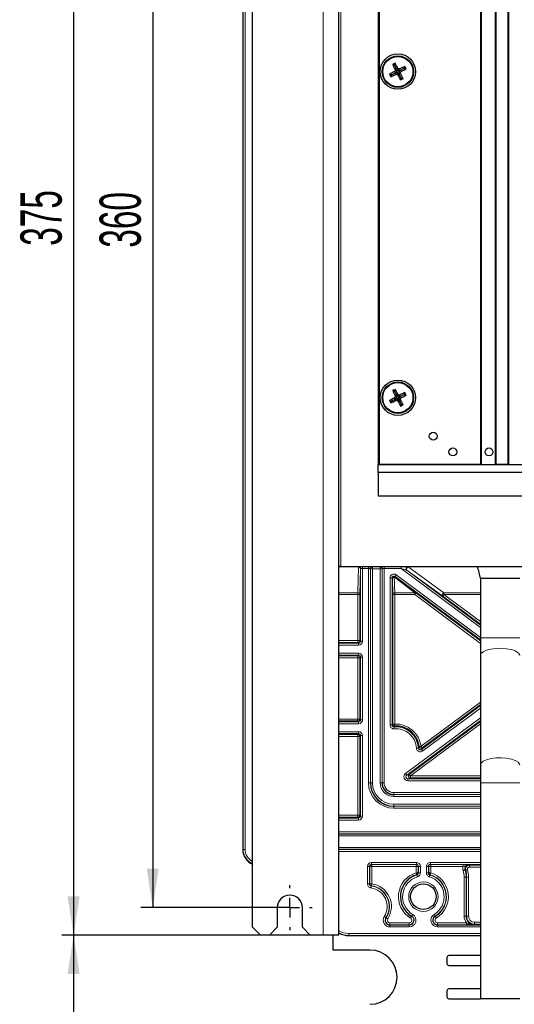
# Paper-space layout 'Blatt3' of a CAD drawing. Header units: millimetres. Extents: x 5 to 418, y 2 to 292.
# Tile 48 of 56: x 289 to 331, y 121 to 205. Entities that reach past the tile are written whole.
import ezdxf

# ---------------------------------------------------------------- set-up
doc = ezdxf.new("R2010")
doc.units = ezdxf.units.MM
doc.layers.add('SLD-0', color=7, linetype='Continuous')
doc.styles.add('SLDTEXTSTYLE0', font='TXT', dxfattribs={"width": 0.605})
doc.dimstyles.new('SLDDIMSTYLE0', dxfattribs={"dimtxt": 3.5, "dimasz": 3.302, "dimexe": 0, "dimexo": 0.0625, "dimgap": 0.875, "dimtad": 1, "dimlfac": 3, "dimrnd": 1e-09, "dimzin": 12, "dimdsep": 46, "dimtxsty": 'SLDTEXTSTYLE0', "dimsah": 1, "dimcen": 0.09, "dimadec": 0, "dimazin": 3, "dimtfac": 1, "dimtofl": 0, "dimtmove": 0, "dimatfit": 3, "dimfxl": 1, "dimfrac": 2, "dimtolj": 1, "dimtzin": 12, "dimarcsym": 0})

# ---------------------------------------------------------------- blocks, each defined once
blk = doc.blocks.new('_D_18')
at = {"layer": 'SLD-0', "color": 7}
for p, q in [((311.936, 249.623), (299.306, 249.623)), ((300.306, 249.623), (300.306, 129.623)), ((311.936, 129.623), (299.306, 129.623))]:
    blk.add_line(p, q, dxfattribs=at)
for points in [[(300.306, 249.623), (299.798, 246.321), (300.814, 246.321)], [(300.306, 129.623), (300.814, 132.925), (299.798, 132.925)]]:
    blk.add_solid(points, dxfattribs=at)
at = {"layer": 'SLD-0', "color": 7, "insert": (295.794, 185.613), "char_height": 3.5, "attachment_point": 1, "rotation": 90, "style": 'SLDTEXTSTYLE0'}
blk.add_mtext('360', dxfattribs=at)
blk = doc.blocks.new('_D_21')
at = {"layer": 'SLD-0', "color": 7}
for p, q in [((314.77, 252.29), (292.593, 252.29)), ((293.593, 252.29), (293.593, 127.29)), ((313.67, 127.29), (292.593, 127.29))]:
    blk.add_line(p, q, dxfattribs=at)
for points in [[(293.593, 252.29), (293.085, 248.988), (294.101, 248.988)], [(293.593, 127.29), (294.101, 130.592), (293.085, 130.592)]]:
    blk.add_solid(points, dxfattribs=at)
at = {"layer": 'SLD-0', "color": 7, "insert": (289.081, 185.779), "char_height": 3.5, "attachment_point": 1, "rotation": 90, "style": 'SLDTEXTSTYLE0'}
blk.add_mtext('375', dxfattribs=at)
blk = doc.blocks.new('_D_22')
at = {"layer": 'SLD-0', "color": 7}
for p, q in [((310.203, 127.29), (292.593, 127.29)), ((293.593, 127.29), (293.593, 92.39)), ((316.27, 92.39), (292.593, 92.39))]:
    blk.add_line(p, q, dxfattribs=at)
for points in [[(293.593, 127.29), (293.085, 123.988), (294.101, 123.988)], [(293.593, 92.39), (294.101, 95.692), (293.085, 95.692)]]:
    blk.add_solid(points, dxfattribs=at)
at = {"layer": 'SLD-0', "color": 7, "insert": (289.081, 103.824), "char_height": 3.5, "attachment_point": 1, "rotation": 90, "style": 'SLDTEXTSTYLE0'}
blk.add_mtext('104,7', dxfattribs=at)
blk = doc.blocks.new('SW_CENTERMARKSYMBOL_12')
at = {"layer": 'SLD-0', "color": 0}
for p, q in [((0, 1.667), (0, 1.9)), ((-1.667, 0), (-1.9, 0)), ((0, 0), (-0.833, 0)), ((0, 0), (0, 0.833)), ((0, 0), (0, -0.833)), ((0, 0), (0.833, 0)), ((1.667, 0), (1.9, 0)), ((0, -1.667), (0, -1.9))]:
    blk.add_line(p, q, dxfattribs=at)

psp = doc.layouts.new('Blatt3')

# ---------------------------------------------------------------- linework, layer by layer
at = {"color": 7, "linetype": 'Continuous', "lineweight": 18}
for p, q in [((314.7698, 127.2897), (314.7698, 252.2897)), ((307.9772, 134.5564), (307.9772, 245.223)), ((308.1439, 245.223), (308.1439, 134.5564)), ((316.2698, 240.223), (316.2698, 158.5564)), ((319.5364, 167.2231), (319.5364, 233.8897)), ((316.1031, 158.5498), (317.7632, 158.5498)), ((317.7632, 158.5275), (316.1031, 158.5275)), ((317.697, 156.3378), (317.7632, 158.5275)), ((317.7632, 158.5498), (317.7669, 158.5535)), ((317.7632, 158.5275), (317.7632, 158.5498)), ((317.9299, 158.3831), (317.8637, 156.1935)), ((317.9336, 158.3869), (317.9299, 158.3831)), ((317.9336, 152.2259), (317.9336, 158.3869)), ((318.1002, 158.3926), (318.1002, 158.5564)), ((318.606, 158.3926), (318.1002, 158.3926)), ((318.1002, 158.3926), (318.1002, 152.2259)), ((318.606, 158.3926), (318.606, 158.5564)), ((318.606, 140.223), (318.606, 158.3926)), ((318.7726, 158.3869), (318.7726, 140.223)), ((318.7815, 158.378), (318.7726, 158.3869)), ((318.7815, 140.223), (318.7815, 158.378)), ((318.7815, 158.378), (318.9481, 158.378)), ((318.9393, 158.5535), (318.9481, 158.5447)), ((318.9481, 158.5447), (319.5914, 158.5447)), ((318.9481, 158.378), (318.9481, 158.5447)), ((318.9481, 158.378), (318.9481, 140.223)), ((319.5914, 158.378), (318.9481, 158.378)), ((319.5914, 158.5447), (319.6003, 158.5535)), ((319.5914, 158.378), (319.5914, 158.5447)), ((319.5914, 158.378), (319.7581, 158.378)), ((319.5914, 140.223), (319.5914, 158.378)), ((319.7669, 158.3869), (319.7581, 158.378)), ((319.7581, 158.378), (319.7581, 140.223)), ((319.7669, 140.223), (319.7669, 158.3869)), ((319.9336, 158.5564), (319.9336, 158.3926)), ((321.3859, 158.3926), (319.9336, 158.3926)), ((319.9336, 158.3926), (319.9336, 140.223)), ((321.3859, 158.5564), (321.3859, 158.3926)), ((328.1031, 153.3894), (321.3859, 158.3926)), ((321.8519, 158.2532), (328.1031, 153.5972)), ((321.8632, 158.2495), (321.8519, 158.2532)), ((324.9138, 156.0598), (321.8632, 158.2495)), ((321.9515, 158.5535), (321.9627, 158.5498)), ((321.9627, 158.5498), (327.8382, 158.5498)), ((321.9627, 158.5498), (321.9627, 158.5275)), ((327.8441, 158.5275), (321.9627, 158.5275)), ((321.9627, 158.5275), (325.0134, 156.3378)), ((320.4393, 145.1263), (320.4393, 157.5953)), ((320.4393, 157.5953), (320.606, 157.5953)), ((320.606, 157.5953), (320.606, 145.1263)), ((320.6353, 157.5369), (320.606, 157.5953)), ((320.6759, 156.1935), (320.6353, 157.5369)), ((322.5377, 156.3378), (320.8019, 157.6813)), ((320.8019, 157.6813), (320.8425, 156.3378)), ((328.1031, 152.3431), (320.8721, 157.729)), ((320.8721, 157.729), (320.9014, 157.6706)), ((320.9014, 157.6706), (322.6372, 156.3271)), ((320.9717, 157.8626), (328.1031, 152.5509)), ((316.1031, 156.3378), (317.697, 156.3378)), ((317.697, 156.1935), (317.697, 156.3378)), ((320.8425, 156.3378), (322.5377, 156.3378)), ((320.8425, 156.3378), (320.8425, 156.1935)), ((322.5377, 156.3378), (322.5377, 156.1935)), ((322.6372, 156.3271), (328.1031, 152.256)), ((325.0134, 156.3378), (328.1031, 156.3378)), ((325.0134, 156.3378), (325.0134, 156.1935)), ((317.697, 156.1935), (316.1031, 156.1935)), ((317.697, 152.2958), (317.697, 156.1935)), ((317.8637, 156.1935), (317.697, 156.1935)), ((317.8637, 156.1935), (317.8637, 152.2958)), ((320.6759, 145.2007), (320.6759, 156.1935)), ((320.8425, 156.1935), (320.6759, 156.1935)), ((320.8425, 156.1935), (320.8425, 145.2007)), ((322.5377, 156.1935), (320.8425, 156.1935)), ((328.1031, 152.0482), (322.5377, 156.1935)), ((328.1031, 153.6844), (324.9138, 156.0598)), ((325.0134, 156.1935), (328.1031, 153.8921)), ((328.1031, 156.1935), (325.0134, 156.1935)), ((316.1031, 152.2958), (317.697, 152.2958)), ((317.697, 152.1292), (316.1031, 152.1292)), ((316.1031, 152.0592), (317.7669, 152.0592)), ((317.697, 152.2958), (317.697, 152.1292)), ((317.8637, 152.2958), (317.697, 152.2958)), ((317.7669, 152.0592), (317.697, 152.1292)), ((317.7669, 152.0592), (317.7669, 151.8926)), ((317.8637, 152.2958), (317.9336, 152.2259)), ((317.9336, 152.2259), (318.1002, 152.2259)), ((331.4364, 152.5035), (328.1031, 152.5035)), ((317.7669, 151.8926), (316.1031, 151.8926)), ((316.1031, 151.2202), (317.7669, 151.2202)), ((317.7669, 151.0535), (317.7669, 151.2202)), ((317.7669, 151.0535), (316.1031, 151.0535)), ((316.1031, 150.9836), (317.697, 150.9836)), ((317.697, 150.817), (316.1031, 150.817)), ((317.697, 150.9836), (317.7669, 151.0535)), ((317.697, 150.817), (317.697, 150.9836)), ((317.697, 145.6291), (317.697, 150.817)), ((317.8637, 150.817), (317.697, 150.817)), ((317.9336, 150.8869), (317.8637, 150.817)), ((317.8637, 150.817), (317.8637, 145.6291)), ((318.1002, 150.8869), (317.9336, 150.8869)), ((317.9336, 145.5592), (317.9336, 150.8869)), ((318.1002, 150.8869), (318.1002, 145.5592)), ((323.0673, 143.3138), (328.1031, 147.0646)), ((323.1085, 143.0495), (328.1031, 146.7696)), ((328.1031, 146.8568), (323.1668, 143.1801)), ((328.1031, 146.5618), (323.2081, 142.9158)), ((316.1031, 145.6291), (317.697, 145.6291)), ((317.697, 145.4625), (316.1031, 145.4625)), ((316.1031, 145.3926), (317.7669, 145.3926)), ((317.697, 145.4625), (317.697, 145.6291)), ((317.8637, 145.6291), (317.697, 145.6291)), ((317.7669, 145.3926), (317.697, 145.4625)), ((317.7669, 145.2259), (317.7669, 145.3926)), ((317.8637, 145.6291), (317.9336, 145.5592)), ((318.1002, 145.5592), (317.9336, 145.5592)), ((321.7524, 140.9932), (328.1031, 145.7234)), ((328.1031, 145.5156), (321.8519, 140.8595)), ((322.0629, 140.9294), (328.1031, 145.4284)), ((317.7669, 145.2259), (316.1031, 145.2259)), ((316.1031, 144.5535), (317.7669, 144.5535)), ((317.7669, 144.3869), (317.7669, 144.5535)), ((320.606, 145.1263), (320.4393, 145.1263)), ((320.8425, 145.2007), (320.6759, 145.2007)), ((328.1031, 145.2206), (322.1624, 140.7958)), ((317.7669, 144.3869), (316.1031, 144.3869)), ((316.1031, 144.3169), (317.697, 144.3169)), ((317.697, 144.1503), (316.1031, 144.1503)), ((317.697, 144.3169), (317.7669, 144.3869)), ((317.697, 144.3169), (317.697, 144.1503)), ((317.697, 137.4625), (317.697, 144.1503)), ((317.697, 144.1503), (317.8637, 144.1503)), ((317.9336, 144.2202), (317.8637, 144.1503)), ((317.8637, 144.1503), (317.8637, 137.4625)), ((317.9336, 144.2202), (318.1002, 144.2202)), ((317.9336, 137.3925), (317.9336, 144.2202)), ((318.1002, 144.2202), (318.1002, 137.3925)), ((321.8519, 140.8595), (322.0629, 140.9294)), ((322.1624, 140.6292), (321.9515, 140.5592)), ((321.9515, 140.5592), (321.9515, 140.3926)), ((321.9515, 140.5592), (328.1031, 140.5592)), ((328.1031, 140.3926), (321.9515, 140.3926)), ((322.1624, 140.6292), (322.1624, 140.7958)), ((322.1624, 140.7958), (328.1031, 140.7958)), ((328.1031, 140.6292), (322.1624, 140.6292)), ((318.606, 140.223), (318.7726, 140.223)), ((318.7815, 140.223), (318.7726, 140.223)), ((318.7815, 140.223), (318.9481, 140.223)), ((319.5914, 140.223), (319.7581, 140.223)), ((319.7581, 140.223), (319.7669, 140.223)), ((319.7669, 140.223), (319.9336, 140.223)), ((331.4364, 140.223), (328.1031, 140.223)), ((320.7698, 139.2202), (320.7698, 139.3868)), ((320.7698, 139.3868), (328.1031, 139.3868)), ((328.1031, 139.2202), (320.7698, 139.2202)), ((320.7698, 139.2114), (320.7698, 139.2202)), ((320.7698, 139.2114), (328.1031, 139.2114)), ((320.7698, 139.0447), (320.7698, 139.2114)), ((328.1031, 139.0447), (320.7698, 139.0447)), ((320.7698, 138.2347), (320.7698, 138.4014)), ((320.7698, 138.4014), (328.1031, 138.4014)), ((320.7698, 138.2347), (320.7698, 138.2259)), ((328.1031, 138.2347), (320.7698, 138.2347)), ((320.7698, 138.0593), (320.7698, 138.2259)), ((320.7698, 138.2259), (328.1031, 138.2259)), ((328.1031, 138.0593), (320.7698, 138.0593)), ((316.1031, 137.4625), (317.697, 137.4625)), ((317.697, 137.2958), (316.1031, 137.2958)), ((316.1031, 137.2259), (317.7669, 137.2259)), ((317.7669, 137.0593), (316.1031, 137.0593)), ((317.697, 137.2958), (317.697, 137.4625)), ((317.697, 137.4625), (317.8637, 137.4625)), ((317.7669, 137.2259), (317.697, 137.2958)), ((317.7669, 137.0593), (317.7669, 137.2259)), ((317.8637, 137.4625), (317.9336, 137.3925)), ((317.9336, 137.3925), (318.1002, 137.3925)), ((316.1031, 136.0535), (328.1031, 136.0535)), ((328.1031, 135.8869), (316.1031, 135.8869)), ((316.1031, 135.8722), (328.1031, 135.8722)), ((328.1031, 135.7056), (316.1031, 135.7056)), ((307.9365, 134.5564), (307.9772, 134.5564)), ((307.9365, 134.5564), (307.9365, 134.5564)), ((307.9772, 134.5564), (308.1439, 134.5564)), ((316.1031, 134.7405), (328.1031, 134.7405)), ((328.1031, 134.5739), (316.1031, 134.5739)), ((316.1031, 134.5592), (328.1031, 134.5592)), ((328.1031, 134.3926), (316.1031, 134.3926)), ((318.5303, 131.6326), (318.5303, 133.1292)), ((318.5303, 133.1292), (318.697, 133.1292)), ((318.697, 133.1292), (318.697, 131.6326)), ((318.7204, 133.1058), (318.697, 133.1292)), ((318.7204, 131.6529), (318.7204, 133.1058)), ((318.7204, 133.1058), (318.887, 133.1058)), ((318.8636, 133.4625), (322.6759, 133.4625)), ((318.8636, 133.4625), (318.8636, 133.2958)), ((322.6759, 133.2958), (318.8636, 133.2958)), ((318.8636, 133.2958), (318.887, 133.2725)), ((318.887, 133.2725), (322.6525, 133.2725)), ((318.887, 133.1058), (318.887, 133.2725)), ((318.887, 133.1058), (318.887, 131.6529)), ((322.6525, 133.1058), (318.887, 133.1058)), ((322.6525, 133.2725), (322.6759, 133.2958)), ((322.6525, 133.2725), (322.6525, 133.1058)), ((322.6525, 133.1058), (322.8192, 133.1058)), ((322.6525, 132.5817), (322.6525, 133.1058)), ((322.6759, 133.2958), (322.6759, 133.4625)), ((322.8425, 133.1292), (322.8192, 133.1058)), ((322.8192, 133.1058), (322.8192, 132.5817)), ((322.8425, 133.1292), (323.0092, 133.1292)), ((322.8425, 132.5643), (322.8425, 133.1292)), ((323.0092, 133.1292), (323.0092, 132.5643)), ((323.5303, 132.5643), (323.5303, 133.1292)), ((323.697, 133.1292), (323.5303, 133.1292)), ((323.697, 133.1292), (323.697, 132.5643)), ((323.7204, 133.1058), (323.697, 133.1292)), ((323.7204, 132.5817), (323.7204, 133.1058)), ((323.887, 133.1058), (323.7204, 133.1058)), ((323.8636, 133.4625), (328.1031, 133.4625)), ((323.8636, 133.2958), (323.8636, 133.4625)), ((328.1031, 133.2958), (323.8636, 133.2958)), ((323.8636, 133.2958), (323.887, 133.2725)), ((323.887, 133.2725), (326.6437, 133.2725)), ((323.887, 133.1058), (323.887, 133.2725)), ((323.887, 133.1058), (323.887, 132.5817)), ((326.6437, 133.1058), (323.887, 133.1058)), ((326.6437, 133.1058), (326.6437, 133.2725)), ((327.1686, 133.2259), (328.1031, 133.2259)), ((327.1686, 133.0593), (327.1686, 133.2259)), ((328.1031, 133.0593), (327.1686, 133.0593)), ((322.6525, 132.5817), (322.8192, 132.5817)), ((322.8192, 132.5817), (322.8425, 132.5643)), ((322.8425, 132.5643), (323.0092, 132.5643)), ((323.697, 132.5643), (323.5303, 132.5643)), ((323.697, 132.5643), (323.7204, 132.5817)), ((323.887, 132.5817), (323.7204, 132.5817)), ((326.7261, 128.8897), (326.7261, 132.2231)), ((326.8927, 132.2231), (326.7261, 132.2231)), ((326.8927, 132.2231), (326.8927, 128.8897)), ((326.9336, 132.2231), (326.8927, 132.2231)), ((326.9336, 128.8897), (326.9336, 132.2231)), ((327.1002, 132.2231), (326.9336, 132.2231)), ((327.1002, 132.2231), (327.1002, 128.8897)), ((318.5303, 131.6326), (318.697, 131.6326)), ((318.697, 131.6326), (318.7204, 131.6529)), ((318.7204, 131.6529), (318.887, 131.6529)), ((320.1063, 128.7625), (320.0866, 128.7751)), ((322.2651, 128.8844), (322.2771, 128.9045)), ((324.2745, 128.8844), (324.2624, 128.9045)), ((326.8927, 128.8897), (326.7261, 128.8897)), ((326.9336, 128.8897), (326.8927, 128.8897)), ((327.1002, 128.8897), (326.9336, 128.8897)), ((320.4288, 128.1736), (320.4288, 128.3403)), ((320.4288, 128.3403), (322.0679, 128.3403)), ((320.4288, 128.1736), (320.4288, 128.1503)), ((322.0679, 128.1736), (320.4288, 128.1736)), ((320.4288, 127.9836), (320.4288, 128.1503)), ((320.4288, 128.1503), (322.0679, 128.1503)), ((322.0679, 127.9836), (320.4288, 127.9836)), ((322.0679, 128.3403), (322.0679, 128.1736)), ((322.0679, 128.1736), (322.0679, 128.1503)), ((322.0679, 128.1503), (322.0679, 127.9836)), ((324.4716, 128.1736), (324.4716, 128.3403)), ((324.4716, 128.3403), (326.9195, 128.3403)), ((324.4716, 128.1736), (324.4716, 128.1503)), ((326.9195, 128.1736), (324.4716, 128.1736)), ((324.4716, 127.9836), (324.4716, 128.1503)), ((324.4716, 128.1503), (328.1031, 128.1503)), ((328.1031, 127.9836), (324.4716, 127.9836)), ((326.9195, 128.1736), (326.9195, 128.3403)), ((327.6031, 128.2202), (327.6031, 128.3868)), ((327.6031, 128.3868), (328.1031, 128.3868)), ((327.6031, 128.2202), (327.6031, 128.1794)), ((328.1031, 128.2202), (327.6031, 128.2202)), ((316.9364, 127.4305), (328.1031, 127.4305)), ((316.9364, 127.4305), (316.9364, 127.2638)), ((328.1031, 127.2638), (316.9364, 127.2638)), ((316.9364, 127.2638), (316.9364, 127.2231)), ((316.9364, 127.2231), (328.1031, 127.2231)), ((316.9364, 127.2231), (316.9364, 127.2231))]:
    psp.add_line(p, q, dxfattribs=at)
at = {"color": 7, "linetype": 'Continuous', "lineweight": 25}
for p, q in [((316.1031, 127.2897), (316.1031, 252.2897)), ((308.7698, 127.9564), (308.7698, 251.6231)), ((307.9365, 245.223), (307.9365, 134.5564)), ((319.4364, 233.8897), (319.4364, 167.2231)), ((328.1031, 233.8897), (328.1031, 167.2231)), ((328.1924, 167.2231), (328.1924, 233.8897)), ((329.3471, 233.8897), (329.3471, 167.2231)), ((329.4364, 167.2231), (329.4364, 233.8897)), ((330.4364, 233.8897), (330.4364, 167.2231)), ((330.5258, 167.2231), (330.5258, 233.8897)), ((320.8216, 201.105), (320.6641, 201.1557)), ((320.8966, 200.4504), (320.8156, 200.556)), ((320.8216, 201.105), (320.8722, 201.2625)), ((320.8216, 201.105), (320.9971, 200.7629)), ((320.9971, 200.7629), (320.8697, 200.7243)), ((321.0252, 200.5815), (320.88, 200.6282)), ((321.0252, 200.5815), (320.9148, 200.4597)), ((320.9971, 200.7629), (321.1027, 200.8439)), ((321.0065, 200.7447), (320.9971, 200.7629)), ((321.0065, 200.7447), (321.0252, 200.5815)), ((321.1282, 200.6343), (321.0065, 200.7447)), ((321.1282, 200.6343), (321.1749, 200.7795)), ((321.2914, 200.653), (321.1282, 200.6343)), ((321.181, 200.5313), (321.2914, 200.653)), ((321.1997, 200.368), (321.181, 200.5313)), ((321.181, 200.5313), (321.3263, 200.4846)), ((321.3096, 200.6624), (321.2711, 200.7897)), ((321.2914, 200.653), (321.3096, 200.6624)), ((321.6517, 200.8379), (321.3096, 200.6624)), ((321.3096, 200.6624), (321.3906, 200.5568)), ((321.6517, 200.8379), (321.7024, 200.9954)), ((321.6517, 200.8379), (321.8092, 200.7873)), ((320.5545, 200.2748), (320.397, 200.3255)), ((320.5545, 200.2748), (320.5038, 200.1174)), ((320.5545, 200.2748), (320.8966, 200.4504)), ((320.9148, 200.4597), (320.8966, 200.4504)), ((320.8966, 200.4504), (320.9351, 200.323)), ((320.9148, 200.4597), (321.078, 200.4784)), ((321.078, 200.4784), (321.0313, 200.3332)), ((321.078, 200.4784), (321.1997, 200.368)), ((321.2091, 200.3498), (321.1035, 200.2689)), ((321.1997, 200.368), (321.2091, 200.3498)), ((321.2091, 200.3498), (321.3365, 200.3884)), ((321.3846, 200.0077), (321.2091, 200.3498)), ((321.3846, 200.0077), (321.334, 199.8503)), ((321.3846, 200.0077), (321.5421, 199.9571)), ((320.8216, 173.4384), (320.6641, 173.489)), ((320.8216, 173.4384), (320.8722, 173.5958)), ((320.8216, 173.4384), (320.9971, 173.0963)), ((320.9971, 173.0963), (320.8697, 173.0577)), ((321.0252, 172.9148), (320.88, 172.9615)), ((320.9971, 173.0963), (321.1027, 173.1772)), ((321.0065, 173.0781), (320.9971, 173.0963)), ((321.0065, 173.0781), (321.0252, 172.9148)), ((321.1282, 172.9677), (321.0065, 173.0781)), ((321.1282, 172.9677), (321.1749, 173.1129)), ((321.2914, 172.9864), (321.1282, 172.9677)), ((321.181, 172.8646), (321.2914, 172.9864)), ((321.3096, 172.9957), (321.2711, 173.1231)), ((321.2914, 172.9864), (321.3096, 172.9957)), ((321.6517, 173.1713), (321.3096, 172.9957)), ((321.3096, 172.9957), (321.3906, 172.8901)), ((321.6517, 173.1713), (321.7024, 173.3287)), ((321.6517, 173.1713), (321.8092, 173.1206)), ((320.5545, 172.6082), (320.397, 172.6588)), ((320.5545, 172.6082), (320.5038, 172.4507)), ((320.5545, 172.6082), (320.8966, 172.7837)), ((320.8966, 172.7837), (320.8156, 172.8893)), ((320.9148, 172.7931), (320.8966, 172.7837)), ((320.8966, 172.7837), (320.9351, 172.6564)), ((321.0252, 172.9148), (320.9148, 172.7931)), ((320.9148, 172.7931), (321.078, 172.8118)), ((321.078, 172.8118), (321.0313, 172.6666)), ((321.078, 172.8118), (321.1997, 172.7014)), ((321.2091, 172.6832), (321.1035, 172.6022)), ((321.1997, 172.7014), (321.181, 172.8646)), ((321.181, 172.8646), (321.3263, 172.8179)), ((321.1997, 172.7014), (321.2091, 172.6832)), ((321.2091, 172.6832), (321.3365, 172.7218)), ((321.3846, 172.3411), (321.2091, 172.6832)), ((321.3846, 172.3411), (321.334, 172.1836)), ((321.3846, 172.3411), (321.5421, 172.2904)), ((319.4364, 166.5564), (319.4364, 167.2231)), ((319.4364, 167.2231), (342.7698, 167.2231)), ((328.1031, 167.2231), (319.5364, 167.2231)), ((330.4364, 167.2231), (329.4364, 167.2231)), ((342.7698, 166.5564), (319.4364, 166.5564)), ((319.4364, 166.5564), (319.4364, 164.5564)), ((319.4364, 164.5564), (342.7698, 164.5564)), ((316.2698, 158.5564), (316.1031, 158.5564)), ((316.2698, 158.5564), (374.2698, 158.5564)), ((327.8364, 158.5564), (327.8364, 158.5316)), ((328.1031, 157.5564), (328.1031, 152.5035)), ((331.4364, 157.5564), (328.1031, 157.5564)), ((328.1031, 152.5035), (328.1031, 151.005)), ((328.1031, 151.005), (328.1031, 141.7215)), ((328.1031, 141.7215), (328.1031, 140.223)), ((328.1031, 140.223), (328.1031, 121.8897)), ((310.8698, 129.623), (310.8698, 127.9564)), ((313.0031, 127.9564), (313.0031, 129.623)), ((308.7698, 127.9564), (309.4364, 127.2897)), ((310.2031, 127.2897), (310.8698, 127.9564)), ((313.0031, 127.9564), (313.6698, 127.2897)), ((310.2031, 127.2897), (309.4364, 127.2897)), ((314.7698, 127.2897), (313.6698, 127.2897)), ((316.1031, 127.2897), (314.7698, 127.2897)), ((315.6031, 126.0231), (315.6031, 127.2897)), ((320.3138, 127.2231), (316.9364, 127.2231)), ((326.5591, 127.2231), (320.3138, 127.2231)), ((328.1031, 127.2231), (326.5591, 127.2231)), ((318.7364, 126.0231), (315.6031, 126.0231)), ((325.2698, 125.3897), (325.2698, 124.8897)), ((328.1031, 125.5564), (325.4364, 125.5564)), ((325.4364, 124.7231), (328.1031, 124.7231)), ((325.2698, 122.5564), (325.2698, 122.0564)), ((328.1031, 122.7231), (325.4364, 122.7231)), ((325.4364, 121.8897), (328.1031, 121.8897)), ((331.4364, 121.8897), (328.1031, 121.8897))]:
    psp.add_line(p, q, dxfattribs=at)
at = {"color": 7, "linetype": 'Continuous', "lineweight": 18, "flags": 128}
for points in [[(321.9627, 158.5275), (321.9235, 158.5078), (321.8876, 158.4776), (321.858, 158.4395), (321.8371, 158.3966), (321.8269, 158.3527), (321.828, 158.3112), (321.8404, 158.2759), (321.8632, 158.2495)], [(320.9717, 157.8626), (320.9525, 157.8368), (320.934, 157.812), (320.9169, 157.7891), (320.9019, 157.7689), (320.8895, 157.7523), (320.8802, 157.7398), (320.8743, 157.7319), (320.8721, 157.729)], [(322.6372, 156.3271), (322.635, 156.3242), (322.6291, 156.3163), (322.6198, 156.3038), (322.6074, 156.2872), (322.5924, 156.267), (322.5754, 156.2441), (322.5569, 156.2193), (322.5377, 156.1935)], [(325.0134, 156.3378), (324.9741, 156.3181), (324.9382, 156.2879), (324.9086, 156.2498), (324.8878, 156.207), (324.8775, 156.163), (324.8787, 156.1216), (324.8911, 156.0862), (324.9138, 156.0598)], [(325.0134, 156.1935), (324.9942, 156.1677), (324.9757, 156.1429), (324.9586, 156.1199), (324.9436, 156.0998), (324.9312, 156.0831), (324.9219, 156.0707), (324.916, 156.0628), (324.9138, 156.0598)], [(331.4364, 151.005), (331.4209, 151.0901), (331.2985, 151.2538), (331.0626, 151.3991), (330.7309, 151.5151), (330.3279, 151.5933), (329.8835, 151.6279), (329.4307, 151.6163), (329.003, 151.5594), (328.6322, 151.4613), (328.3457, 151.3294), (328.1649, 151.1735), (328.1031, 151.005)], [(320.7858, 144.9602), (320.786, 144.9565), (320.7868, 144.9467), (320.788, 144.9312), (320.7897, 144.9105), (320.7917, 144.8855), (320.7939, 144.857), (320.7964, 144.8261), (320.7989, 144.7941)], [(320.8425, 145.2007), (320.8439, 145.1685), (320.8453, 145.1376), (320.8465, 145.1091), (320.8476, 145.084), (320.8485, 145.0632), (320.8492, 145.0477), (320.8497, 145.0379), (320.8498, 145.0342)], [(322.8426, 143.173), (322.839, 143.1727), (322.8292, 143.1721), (322.8136, 143.1712), (322.7929, 143.1699), (322.7678, 143.1684), (322.7393, 143.1666), (322.7084, 143.1648), (322.6763, 143.1628)], [(323.0673, 143.3138), (323.0353, 143.3099), (323.0046, 143.3062), (322.9763, 143.3028), (322.9513, 143.2997), (322.9307, 143.2973), (322.9152, 143.2954), (322.9055, 143.2942), (322.9018, 143.2938)], [(323.1668, 143.1801), (323.1646, 143.1831), (323.1587, 143.1909), (323.1494, 143.2034), (323.1371, 143.2201), (323.122, 143.2402), (323.105, 143.2631), (323.0865, 143.288), (323.0673, 143.3138)], [(323.1085, 143.0495), (323.1107, 143.0465), (323.1166, 143.0387), (323.1259, 143.0262), (323.1383, 143.0095), (323.1533, 142.9894), (323.1704, 142.9665), (323.1888, 142.9416), (323.2081, 142.9158)], [(331.4364, 141.7215), (331.4209, 141.8065), (331.2985, 141.9702), (331.0626, 142.1155), (330.7309, 142.2315), (330.3279, 142.3098), (329.8835, 142.3444), (329.4307, 142.3328), (329.003, 142.2758), (328.6322, 142.1778), (328.3457, 142.0459), (328.1649, 141.8899), (328.1031, 141.7215), (328.1031, 141.7215)], [(321.8519, 140.8595), (321.8497, 140.8625), (321.8439, 140.8704), (321.8346, 140.8829), (321.8222, 140.8995), (321.8072, 140.9196), (321.7901, 140.9426), (321.7716, 140.9674), (321.7524, 140.9932)], [(322.1624, 140.7958), (322.1432, 140.8216), (322.1247, 140.8464), (322.1076, 140.8693), (322.0926, 140.8895), (322.0802, 140.9061), (322.0709, 140.9186), (322.0651, 140.9265), (322.0629, 140.9294)], [(326.6378, 132.7783), (326.6684, 132.7883), (326.6978, 132.7979), (326.7249, 132.8068), (326.7488, 132.8146), (326.7686, 132.821), (326.7834, 132.8259), (326.7927, 132.8289), (326.7962, 132.83)], [(327.009, 132.8447), (326.9782, 132.8355), (326.9485, 132.8266), (326.9212, 132.8184), (326.8971, 132.8112), (326.8772, 132.8052), (326.8623, 132.8008), (326.8529, 132.7979), (326.8494, 132.7969)], [(322.6525, 132.5817), (322.6619, 132.5509), (322.6709, 132.5213), (322.6793, 132.4939), (322.6866, 132.4699), (322.6926, 132.4501), (322.6972, 132.4352), (322.7, 132.4258), (322.7011, 132.4222)], [(322.7232, 132.4045), (322.7177, 132.4089), (322.7011, 132.4222)], [(322.7232, 132.4045), (322.7242, 132.4009), (322.727, 132.3915), (322.7314, 132.3766), (322.7373, 132.3567), (322.7444, 132.3326), (322.7525, 132.3052), (322.7613, 132.2755), (322.7704, 132.2447)], [(323.8164, 132.4045), (323.8153, 132.4009), (323.8125, 132.3915), (323.8081, 132.3766), (323.8022, 132.3567), (323.7951, 132.3326), (323.787, 132.3052), (323.7782, 132.2755), (323.7691, 132.2447)], [(323.8384, 132.4222), (323.8329, 132.4178), (323.8164, 132.4045)], [(323.8384, 132.4222), (323.8395, 132.4258), (323.8424, 132.4352), (323.8469, 132.4501), (323.8529, 132.4699), (323.8603, 132.4939), (323.8686, 132.5213), (323.8776, 132.5509), (323.887, 132.5817)], [(318.8186, 131.3023), (318.8229, 131.3342), (318.8271, 131.3649), (318.831, 131.3932), (318.8344, 131.4181), (318.8372, 131.4386), (318.8393, 131.4541), (318.8406, 131.4638), (318.8411, 131.4674)], [(318.8628, 131.488), (318.8574, 131.4829), (318.8411, 131.4674)], [(318.8628, 131.488), (318.8633, 131.4916), (318.8647, 131.5013), (318.867, 131.5168), (318.87, 131.5373), (318.8737, 131.5621), (318.8778, 131.5904), (318.8823, 131.621), (318.887, 131.6529)], [(319.9462, 128.8648), (319.9733, 128.8475), (319.9994, 128.8308), (320.0235, 128.8154), (320.0446, 128.8019), (320.0621, 128.7907), (320.0752, 128.7823), (320.0835, 128.7771), (320.0866, 128.7751)], [(320.1063, 128.7625), (320.1094, 128.7605), (320.1177, 128.7552), (320.1308, 128.7468), (320.1483, 128.7356), (320.1695, 128.7221), (320.1936, 128.7067), (320.2197, 128.6901), (320.2467, 128.6727)], [(322.1792, 128.7416), (322.1958, 128.7692), (322.2117, 128.7957), (322.2265, 128.8202), (322.2394, 128.8417), (322.2501, 128.8595), (322.2581, 128.8729), (322.2632, 128.8813), (322.2651, 128.8844)], [(322.2771, 128.9045), (322.279, 128.9076), (322.2841, 128.9161), (322.2921, 128.9294), (322.3028, 128.9472), (322.3157, 128.9687), (322.3304, 128.9932), (322.3464, 129.0198), (322.3629, 129.0473)], [(324.1766, 129.0473), (324.1932, 129.0198), (324.2091, 128.9932), (324.2238, 128.9687), (324.2368, 128.9472), (324.2475, 128.9294), (324.2555, 128.9161), (324.2605, 128.9076), (324.2624, 128.9045)], [(324.2745, 128.8844), (324.2764, 128.8813), (324.2814, 128.8729), (324.2895, 128.8595), (324.3001, 128.8417), (324.3131, 128.8202), (324.3278, 128.7957), (324.3437, 128.7692), (324.3603, 128.7416)]]:
    psp.add_lwpolyline(points, dxfattribs=at)
at = {"color": 7, "linetype": 'Continuous', "lineweight": 25}
for centre, radius in [((321.1031, 200.5564), 1.5), ((321.1031, 200.5564), 1.3333), ((321.1031, 200.5564), 1.2833), ((321.1031, 172.8897), 1.5), ((321.1031, 172.8897), 1.3333), ((321.1031, 172.8897), 1.2833), ((324.1031, 169.6231), 0.3333), ((325.7698, 168.2897), 0.3333), ((328.8364, 168.2897), 0.3333), ((323.2698, 130.5564), 1.0833)]:
    psp.add_circle(centre, radius, dxfattribs=at)
at = {"color": 7, "linetype": 'Continuous', "lineweight": 18}
psp.add_circle((323.2698, 130.5564), 1.25, dxfattribs=at)
at = {"color": 7, "linetype": 'Continuous', "lineweight": 25}
for centre, radius, start, end in [((328.4563, 186.1846), 16.2763, 117.997762, 119.68005), ((328.6153, 185.9172), 17.1882, 116.775168, 117.555044), ((335.4511, 207.9414), 16.2697, 204.65026, 206.33322), ((333.6593, 189.1658), 17.1667, 138.109645, 138.432399), ((337.7583, 202.4684), 16.9783, 185.895821, 186.222162), ((306.7372, 193.2065), 16.2696, 27.997306, 29.680272), ((309.6438, 187.9227), 17.2703, 48.11159, 48.432413), ((323.0662, 183.4195), 17.4628, 95.900428, 96.217711), ((328.4852, 186.2143), 16.2631, 114.649587, 116.333227), ((308.429, 212.0521), 17.3248, 318.111118, 318.430927), ((313.7509, 214.9263), 16.2742, 297.997802, 299.680298), ((306.4076, 193.0152), 17.2515, 26.776612, 27.553615), ((335.7485, 208.072), 17.1952, 206.775809, 207.555361), ((313.7149, 214.9112), 16.2772, 294.650382, 296.332566), ((319.1376, 217.716), 17.4856, 275.900635, 276.217504), ((332.6358, 213.272), 17.3803, 228.111629, 228.430415), ((335.474, 207.9091), 16.2753, 207.99786, 209.68024), ((304.2528, 198.6237), 17.1745, 5.897686, 6.220298), ((313.587, 215.2031), 17.1966, 296.775507, 297.55499), ((306.753, 193.1705), 16.2719, 24.650076, 26.332802), ((328.6286, 158.2246), 17.2173, 116.775558, 117.554113), ((335.4484, 180.2735), 16.2667, 204.650041, 206.333311), ((333.7552, 161.4139), 17.2951, 138.111331, 138.431693), ((337.7381, 174.7996), 16.9581, 185.895706, 186.222433), ((306.7372, 165.5398), 16.2696, 27.997306, 29.680272), ((309.6438, 160.256), 17.2703, 48.11159, 48.432413), ((323.0403, 155.9971), 17.2171, 95.898164, 96.219975), ((328.488, 158.5418), 16.2695, 114.650053, 116.33303), ((313.7539, 187.2542), 16.268, 297.997353, 299.680486), ((306.4038, 165.3467), 17.2557, 26.776566, 27.553383), ((328.4549, 158.5204), 16.2734, 117.997487, 119.680065), ((335.7335, 180.3976), 17.1784, 206.775356, 207.555675), ((313.7136, 187.2474), 16.2803, 294.650478, 296.332336), ((319.1376, 190.0493), 17.4856, 275.900635, 276.217504), ((332.7325, 185.7137), 17.5255, 228.112949, 228.429095), ((335.4759, 180.2435), 16.2775, 207.997972, 209.680128), ((308.4555, 184.3616), 17.2891, 318.111275, 318.431748), ((304.2333, 170.9549), 17.1942, 5.89795, 6.220189), ((313.5972, 187.5164), 17.1742, 296.775132, 297.555636), ((306.7487, 165.5017), 16.2767, 24.650293, 26.332521), ((320.9364, 143.0564), 1.9797, 6.886998, 92.507758), ((320.7698, 140.223), 1.9971, 180, 270), ((320.7698, 140.223), 1.0117, 180, 270), ((309.2698, 134.5564), 1.3333, 180, 247.974805), ((323.2698, 130.5564), 1.9506, 106.949527, 238.997281), ((324.9364, 132.2231), 1.9971, 0, 16.697534), ((311.9364, 129.6231), 1.0667, 0, 180), ((320.4288, 128.5564), 0.4061, 147.42103, 270), ((324.4716, 128.5564), 0.4061, 121.002719, 270), ((327.6031, 128.8897), 0.7104, 180, 270), ((318.7364, 123.7231), 2.3, 270, 90), ((325.4364, 125.3897), 0.1667, 90, 180), ((325.4364, 124.8897), 0.1667, 180, 270), ((325.4364, 122.5564), 0.1667, 90, 180), ((325.4364, 122.0564), 0.1667, 180, 270)]:
    psp.add_arc(centre, radius, start, end, dxfattribs=at)
at = {"color": 7, "linetype": 'Continuous', "lineweight": 18}
for centre, radius, start, end in [((317.7632, 158.3831), 0.1667, 0.019549, 89.979597), ((317.7721, 158.3694), 0.1583, 4.978317, 93.225694), ((317.7669, 158.3868), 0.1667, 0.021244, 89.97961), ((318.9393, 158.3868), 0.1667, 90.02039, 179.978756), ((318.9482, 158.378), 0.1667, 90.02039, 179.978756), ((319.5914, 158.378), 0.1667, 0.020031, 89.979969), ((319.6002, 158.3868), 0.1667, 0.020031, 89.979969), ((321.9518, 158.3868), 0.1667, 90.098944, 233.22119), ((321.963, 158.383), 0.1667, 90.09878, 233.221353), ((320.802, 157.5368), 0.1667, 53.373387, 179.947293), ((320.793, 157.5232), 0.1583, 86.775257, 175.019886), ((320.8412, 157.5781), 0.1104, 56.90146, 110.837552), ((317.7059, 156.1797), 0.1583, 4.980114, 93.224743), ((320.8336, 156.1797), 0.1583, 86.774306, 175.021683), ((322.5769, 156.2346), 0.1104, 56.90146, 110.837552), ((317.697, 152.2959), 0.1667, 270.02039, 359.97961), ((317.697, 150.8169), 0.1667, 0.021248, 89.978752), ((317.697, 145.6292), 0.1667, 270.021248, 359.979606), ((320.8426, 145.2007), 0.1667, 180.021235, 272.484716), ((320.9364, 143.0564), 1.9098, 3.499811, 94.525485), ((320.9364, 143.0564), 1.7431, 3.499811, 94.525485), ((320.9364, 143.0564), 2.1463, 6.886998, 92.507758), ((317.697, 144.1502), 0.1667, 0.019675, 89.981179), ((323.0673, 143.3139), 0.1667, 186.927689, 306.63923), ((322.1627, 140.7959), 0.1667, 126.77821, 269.90194), ((320.7698, 140.223), 2.1638, 180, 270), ((320.7698, 140.223), 1.9883, 180, 270), ((320.7698, 140.223), 1.8217, 180, 270), ((320.7698, 140.223), 1.1783, 180, 270), ((320.7698, 140.223), 1.0029, 180, 270), ((320.7698, 140.223), 0.8362, 180, 270), ((317.697, 137.4625), 0.1667, 270.021248, 359.977898), ((309.2698, 134.5564), 1.2926, 180, 247.242541), ((309.2698, 134.5564), 1.1259, 180, 243.635244), ((318.8871, 133.1058), 0.1667, 90.02039, 179.980464), ((322.6525, 133.1058), 0.1667, 0.019536, 89.97961), ((323.8871, 133.1058), 0.1667, 90.02039, 179.980464), ((324.9364, 132.2231), 1.9563, 0, 18.075858), ((324.9364, 132.2231), 2.1638, 0, 16.697534), ((323.2698, 130.5564), 2.1172, 106.949527, 238.997281), ((323.2698, 130.5564), 1.9272, 106.476383, 238.997281), ((323.2698, 130.5564), 1.7606, 106.476383, 238.997281), ((322.6525, 132.5817), 0.1667, 286.964529, 359.985489), ((323.8871, 132.5817), 0.1667, 180.014511, 253.035471), ((323.2698, 130.5564), 1.7606, 301.002719, 73.523617), ((323.2698, 130.5564), 1.9272, 301.002719, 73.523617), ((323.2698, 130.5564), 1.9506, 301.002719, 73.050473), ((323.2698, 130.5564), 2.1172, 301.002719, 73.050473), ((324.9364, 132.2231), 1.7897, 0, 18.075858), ((318.8871, 131.6529), 0.1667, 180.016896, 261.61462), ((318.6031, 129.7231), 1.5939, 327.42103, 82.230683), ((318.6031, 129.7231), 1.7606, 327.42103, 82.230683), ((318.6031, 129.7231), 1.7839, 327.42103, 81.630949), ((318.6031, 129.7231), 1.9506, 327.42103, 81.630949), ((320.4288, 128.5564), 0.5728, 147.42103, 270), ((320.4288, 128.5564), 0.3827, 147.42103, 270), ((320.4288, 128.5564), 0.2161, 147.42103, 270), ((322.0679, 128.5564), 0.5728, 270, 58.997281), ((322.0679, 128.5564), 0.4061, 270, 58.997281), ((322.0679, 128.5564), 0.3827, 270, 58.997281), ((322.0679, 128.5564), 0.2161, 270, 58.997281), ((324.4716, 128.5564), 0.5728, 121.002719, 270), ((324.4716, 128.5564), 0.3827, 121.002719, 270), ((324.4716, 128.5564), 0.2161, 121.002719, 270), ((327.6031, 128.8897), 0.877, 180, 218.791731), ((327.6031, 128.8897), 0.6695, 180, 270), ((327.6031, 128.8897), 0.5029, 180, 270), ((316.9364, 128.8897), 1.4592, 235.175047, 270), ((316.9364, 128.8897), 1.6259, 239.166792, 270), ((316.9364, 128.8897), 1.6666, 239.998992, 270)]:
    psp.add_arc(centre, radius, start, end, dxfattribs=at)
for centre, major_axis, ratio, start_param, end_param in [((318.1002, 158.5534), (0.3333, 0), 0.0174551, 2.6032235, 3.1241394), ((318.1002, 158.3868), (0.1667, 0), 0.0349101, 1.5707963, 3.1241394), ((318.606, 158.3868), (0.1667, 0), 0.0349101, 0.0174533, 1.5707963), ((318.606, 158.5534), (0.3333, 0), 0.0174551, 0.0174533, 0.5383691), ((319.9336, 158.5534), (0.3333, 0), 0.0174551, 2.6032235, 3.1241394), ((319.9336, 158.3868), (0.1667, 0), 0.0349101, 1.5707963, 3.1241394), ((320.7727, 157.5951), (0.1497, -0.2981), 0.9992442, 2.0364068, 4.2467785), ((321.3937, 158.3868), (0.4585, -0.1338), 0.0071156, 0.0365658, 1.5899088), ((321.3937, 158.5534), (0.5581, -0.0001), 0.0104246, 0.0314526, 0.5523685), ((320.7727, 157.5951), (-0.075, 0.1493), 0.9977366, 5.1779994, 7.3883712), ((317.7668, 152.226), (0.2358, -0.2358), 0.9996955, 5.4979394, 7.0684312), ((317.7668, 152.226), (0.118, -0.118), 0.999087, 5.4979394, 7.0684312), ((317.7668, 150.8868), (0.2358, 0.2358), 0.9996955, 5.4979394, 7.0684312), ((317.7668, 150.8868), (0.118, 0.118), 0.999087, 5.4979394, 7.0684312), ((317.7668, 145.5593), (0.2358, -0.2358), 0.9996955, 5.4979394, 7.0684312), ((317.7668, 145.5593), (0.118, -0.118), 0.999087, 5.4979394, 7.0684312), ((317.7668, 144.2201), (0.2358, 0.2358), 0.9996955, 5.4979394, 7.0684312), ((317.7668, 144.2201), (0.118, 0.118), 0.999087, 5.4979394, 7.0684312), ((321.9518, 140.726), (0.3169, 0.105), 0.9984649, 1.8913464, 4.3918389), ((321.9518, 140.726), (0.1589, 0.0527), 0.995411, 1.8913464, 4.3918389), ((317.7668, 137.3927), (-0.2358, 0.2358), 0.9996955, 2.3563468, 3.9268385), ((317.7668, 137.3927), (0.118, -0.118), 0.999087, 5.4979394, 7.0684312), ((318.8637, 133.1291), (0.2358, -0.2358), 0.9996955, 2.3563468, 3.9268385), ((318.8637, 133.1291), (0.118, -0.118), 0.999087, 2.3563468, 3.9268385), ((322.6758, 133.1291), (-0.2358, -0.2358), 0.9996955, 2.3563468, 3.9268385), ((322.6758, 133.1291), (0.118, 0.118), 0.999087, 5.4979394, 7.0684312), ((323.8637, 133.1291), (0.2358, -0.2358), 0.9996955, 2.3563468, 3.9268385), ((323.8637, 133.1291), (0.118, -0.118), 0.999087, 2.3563468, 3.9268385)]:
    psp.add_ellipse(centre, major_axis=major_axis, ratio=ratio, start_param=start_param, end_param=end_param, dxfattribs=at)
at = {"color": 7, "linetype": 'Continuous', "lineweight": 25}
for points, knots in [([(327.8364, 158.5564), (327.881, 158.3896), (327.9704, 158.0557), (328.0588, 157.723), (328.1031, 157.5564)], [0, 0, 0, 0, 0.4994143, 1, 1, 1, 1]), ([(327.6031, 128.1794), (327.6024, 128.1794), (327.5461, 128.1786), (327.3996, 128.1766), (327.1761, 128.1742), (326.9904, 128.1738), (326.9195, 128.1736)], [0, 0, 0, 0, 0.0034955, 0.2781676, 0.724424, 1, 1, 1, 1])]:
    psp.add_open_spline(points, degree=3, knots=knots, dxfattribs=at)
at = {"color": 7, "linetype": 'Continuous', "lineweight": 18}
for points, knots in [([(320.4393, 145.1263), (320.4422, 145.093), (320.4485, 145.0222), (320.5001, 144.924), (320.5818, 144.8456), (320.686, 144.7962), (320.7613, 144.7948), (320.7989, 144.7941)], [0, 0, 0, 0, 0.1821923, 0.3866089, 0.5910426, 0.7955222, 1, 1, 1, 1]), ([(320.606, 145.1263), (320.6176, 145.1388), (320.6409, 145.164), (320.6642, 145.1884), (320.6759, 145.2007)], [0, 0, 0, 0, 0.4990641, 1, 1, 1, 1]), ([(320.7858, 144.9602), (320.7669, 144.9605), (320.7293, 144.9612), (320.6772, 144.9859), (320.6363, 145.0251), (320.6105, 145.0743), (320.6074, 145.1096), (320.606, 145.1263)], [0, 0, 0, 0, 0.20452226, 0.40897455, 0.61338205, 0.81778164, 1, 1, 1, 1]), ([(320.8498, 145.0342), (320.848, 145.0322), (320.8391, 145.0221), (320.8177, 144.9976), (320.7982, 144.9748), (320.7858, 144.9602)], [0, 0, 0, 0, 0.08318746, 0.41593741, 1, 1, 1, 1]), ([(323.2081, 142.9158), (323.1758, 142.8964), (323.1112, 142.8575), (322.9969, 142.844), (322.8855, 142.8666), (322.7876, 142.9254), (322.7152, 143.0131), (322.6828, 143.0978), (322.6777, 143.1489), (322.6763, 143.1628)], [0, 0, 0, 0, 0.1569562, 0.3139149, 0.4707983, 0.6276069, 0.7844025, 0.9412497, 1, 1, 1, 1]), ([(322.8426, 143.173), (322.8528, 143.1932), (322.8734, 143.234), (322.8923, 143.2738), (322.9018, 143.2938)], [0, 0, 0, 0, 0.4970238, 1, 1, 1, 1]), ([(323.1085, 143.0495), (323.0924, 143.0398), (323.0601, 143.0203), (323.0029, 143.0135), (322.9472, 143.0247), (322.8982, 143.0542), (322.862, 143.0981), (322.8459, 143.1405), (322.8433, 143.166), (322.8426, 143.173)], [0, 0, 0, 0, 0.157057, 0.3140134, 0.4708185, 0.6275276, 0.7842919, 0.9411987, 1, 1, 1, 1]), ([(323.1668, 143.1801), (323.1575, 143.1585), (323.1389, 143.1156), (323.1186, 143.0715), (323.1085, 143.0495)], [0, 0, 0, 0, 0.50297462, 1, 1, 1, 1]), ([(326.6378, 132.7783), (326.6249, 132.8338), (326.5994, 132.9435), (326.6291, 133.0521), (326.6437, 133.1058)], [0, 0, 0, 0, 0.505527, 1, 1, 1, 1]), ([(326.6437, 133.2725), (326.6896, 133.2724), (326.7812, 133.2722), (326.9302, 133.2707), (327.0329, 133.2687), (327.0949, 133.2672), (327.1126, 133.2668), (327.113, 133.2667)], [0, 0, 0, 0, 0.23038232, 0.45976158, 0.84558192, 0.99645777, 1, 1, 1, 1]), ([(326.6437, 133.1058), (326.6708, 133.1146), (326.7302, 133.1339), (326.8464, 133.1931), (326.9699, 133.2547), (327.0776, 133.2669), (327.1123, 133.2667), (327.113, 133.2667)], [0, 0, 0, 0, 0.1620275, 0.3545661, 0.7905329, 0.9958446, 1, 1, 1, 1]), ([(327.113, 133.2667), (327.0909, 133.2654), (327.0314, 133.2619), (326.9393, 133.2251), (326.8523, 133.1515), (326.7954, 133.0531), (326.7718, 132.9404), (326.7881, 132.8668), (326.7962, 132.83)], [0, 0, 0, 0, 0.106077, 0.2848326, 0.4635564, 0.6423153, 0.8211427, 1, 1, 1, 1]), ([(326.8494, 132.7969), (326.8456, 132.7993), (326.828, 132.8104), (326.8102, 132.8214), (326.7962, 132.83)], [0, 0, 0, 0, 0.2148943, 1, 1, 1, 1]), ([(326.8494, 132.7969), (326.8421, 132.8338), (326.8277, 132.9078), (326.8541, 133.0198), (326.9133, 133.1168), (327.002, 133.1883), (327.0923, 133.2219), (327.1491, 133.2249), (327.1686, 133.2259)], [0, 0, 0, 0, 0.1811307, 0.3622701, 0.54338, 0.72444, 0.9054994, 1, 1, 1, 1]), ([(327.1686, 133.0593), (327.1589, 133.0588), (327.1305, 133.0573), (327.0853, 133.0405), (327.0409, 133.0047), (327.0113, 132.9562), (326.9981, 132.9002), (327.0054, 132.8632), (327.009, 132.8447)], [0, 0, 0, 0, 0.09451169, 0.27557336, 0.45663148, 0.63772575, 0.8188686, 1, 1, 1, 1]), ([(327.113, 133.2667), (327.1223, 133.26), (327.141, 133.2464), (327.1593, 133.2328), (327.1686, 133.2259)], [0, 0, 0, 0, 0.4933865, 1, 1, 1, 1]), ([(322.8425, 132.5643), (322.8407, 132.5455), (322.837, 132.508), (322.8083, 132.4584), (322.7689, 132.422), (322.7373, 132.4099), (322.7232, 132.4045)], [0, 0, 0, 0, 0.2628376, 0.5256418, 0.7884071, 1, 1, 1, 1]), ([(322.7704, 132.2447), (322.7987, 132.2555), (322.8619, 132.2798), (322.9406, 132.3525), (322.9982, 132.4517), (323.0055, 132.5268), (323.0092, 132.5643)], [0, 0, 0, 0, 0.2115679, 0.4743648, 0.7371771, 1, 1, 1, 1]), ([(323.5303, 132.5643), (323.5327, 132.5341), (323.5381, 132.4666), (323.5855, 132.3705), (323.6643, 132.2872), (323.7342, 132.2588), (323.7691, 132.2447)], [0, 0, 0, 0, 0.2115733, 0.4743619, 0.7371824, 1, 1, 1, 1]), ([(323.8164, 132.4045), (323.7989, 132.4115), (323.764, 132.4257), (323.7245, 132.4674), (323.7009, 132.5154), (323.6982, 132.5492), (323.697, 132.5643)], [0, 0, 0, 0, 0.2628384, 0.525628, 0.788404, 1, 1, 1, 1]), ([(318.5303, 131.6326), (318.5306, 131.623), (318.5319, 131.5762), (318.5541, 131.4929), (318.6175, 131.3989), (318.7087, 131.3285), (318.7819, 131.311), (318.8186, 131.3023)], [0, 0, 0, 0, 0.0600007, 0.2949858, 0.5299634, 0.7649857, 1, 1, 1, 1]), ([(318.8411, 131.4674), (318.8228, 131.4718), (318.7861, 131.4805), (318.7406, 131.5157), (318.7088, 131.5627), (318.6977, 131.6044), (318.6971, 131.6278), (318.697, 131.6326)], [0, 0, 0, 0, 0.2350412, 0.4700304, 0.7050017, 0.9399903, 1, 1, 1, 1]), ([(327.6031, 128.1794), (327.6021, 128.1794), (327.5976, 128.1793), (327.5805, 128.1794), (327.509, 128.181), (327.3361, 128.2002), (327.1291, 128.2647), (326.9728, 128.3211), (326.9195, 128.3403)], [0, 0, 0, 0, 0.0042918, 0.0193155, 0.073854, 0.312584, 0.7654762, 1, 1, 1, 1])]:
    psp.add_open_spline(points, degree=3, knots=knots, dxfattribs=at)

# ---------------------------------------------------------------- block references
at = {"layer": 'SLD-0', "color": 7}
psp.add_blockref('SW_CENTERMARKSYMBOL_12', (311.9364, 129.6231), dxfattribs=at)

# ---------------------------------------------------------------- dimensions: what is measured, and where the dimension line sits
for base, p1, p2, picture, middle in [((293.593, 127.2897), (314.7698, 252.2897), (313.6698, 127.2897), '_D_21', (293.593, 189.7897)), ((300.3062, 129.6231), (311.9364, 249.6231), (311.9364, 129.6231), '_D_18', (300.3062, 189.6231)), ((293.593, 92.3897), (310.2031, 127.2897), (316.2698, 92.3897), '_D_22', (293.593, 109.8397))]:
    dim = psp.add_linear_dim(base=base, p1=p1, p2=p2, angle=90, dimstyle='SLDDIMSTYLE0', dxfattribs=at)
    dim.commit()
    dim.dimension.update_dxf_attribs({"geometry": picture, "text_midpoint": middle, "dimtype": 160})

doc.saveas('drawing.dxf')
